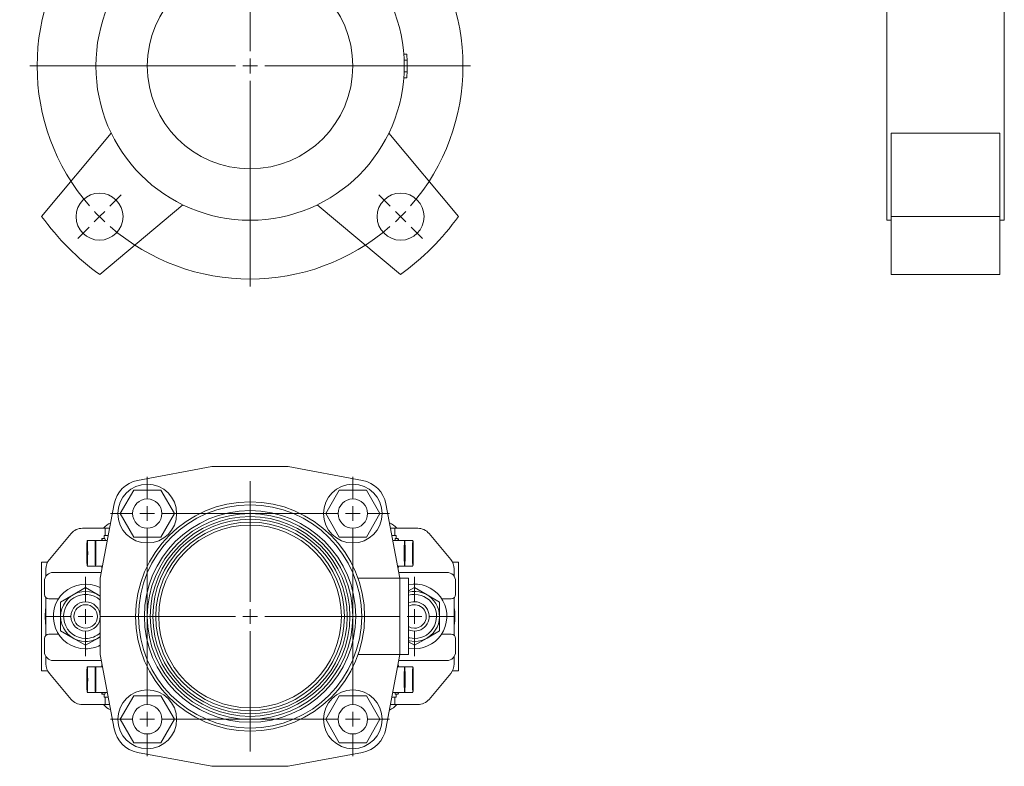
# Model space of a CAD drawing. Header units: millimetres. Extents: x -0.146 to 0.22, y 0.023 to 0.764.
# Tile 1 of 4: x -0.146 to 0.189, y 0.023 to 0.278. Entities that reach past the tile are written whole.
import ezdxf

# ---------------------------------------------------------------- set-up
doc = ezdxf.new("R2010")
doc.units = ezdxf.units.MM

# ---------------------------------------------------------------- blocks, each defined once
blk = doc.blocks.new('SW_CENTERMARKSYMBOL_0')
at = {"color": 0, "linetype": 'Continuous', "lineweight": 0}
for p, q in [((-0.0512652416, -0.0462652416), (-0.0512652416, 0.0237347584)), ((-0.1060660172, 0.0035355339), (-0.1099551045, 0.0074246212)), ((0.0035355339, 0.0035355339), (0.0074246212, 0.0074246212)), ((-0.1025304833, 0), (-0.1042982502, 0.001767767)), ((-0.1025304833, 0), (-0.1007627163, -0.001767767)), ((0, 0), (-0.001767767, -0.001767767)), ((0, 0), (0.001767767, 0.001767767)), ((-0.0989949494, -0.0035355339), (-0.0951058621, -0.0074246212)), ((-0.0035355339, -0.0035355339), (-0.0074246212, -0.0074246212)), ((-0.0512652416, -0.0512652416), (-0.0512652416, -0.0487652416)), ((-0.0562652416, -0.0512652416), (-0.1262652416, -0.0512652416)), ((-0.0512652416, -0.0512652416), (-0.0537652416, -0.0512652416)), ((-0.0512652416, -0.0512652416), (-0.0512652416, -0.0537652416)), ((-0.0512652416, -0.0512652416), (-0.0487652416, -0.0512652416)), ((-0.0462652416, -0.0512652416), (0.0237347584, -0.0512652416)), ((-0.0512652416, -0.0562652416), (-0.0512652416, -0.1262652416)), ((-0.0989949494, -0.0989949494), (-0.0951058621, -0.0951058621)), ((-0.0035355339, -0.0989949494), (-0.0074246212, -0.0951058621)), ((-0.1025304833, -0.1025304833), (-0.1042982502, -0.1042982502)), ((-0.1025304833, -0.1025304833), (-0.1007627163, -0.1007627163)), ((0, -0.1025304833), (-0.001767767, -0.1007627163)), ((0, -0.1025304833), (0.001767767, -0.1042982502)), ((-0.1060660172, -0.1060660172), (-0.1099551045, -0.1099551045)), ((0.0035355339, -0.1060660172), (0.0074246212, -0.1099551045))]:
    blk.add_line(p, q, dxfattribs=at)
for radius, start, end in [(0.0725, 48.9514330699, 131.0485669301), (0.0725, 135, 136.9757165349), (0.0725, 133.0242834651, 135), (0.0725, 45, 46.9757165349), (0.0725, 43.0242834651, 45), (0.0725, 138.9514330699, 221.0485669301), (0.0725, 318.9514330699, 41.0485669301), (0.0725, 223.0242834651, 225), (0.0725, 225, 226.9757165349), (0.0725000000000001, 313.0242834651, 315), (0.0725, 315, 316.9757165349), (0.0725, 228.9514330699, 311.0485669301)]:
    blk.add_arc((-0.0512652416, -0.0512652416), radius, start, end, dxfattribs=at)
blk = doc.blocks.new('SW_CENTERMARKSYMBOL_8')
at = {"color": 0, "linetype": 'Continuous', "lineweight": 0}
for p, q in [((0, 0.005), (0, 0.046)), ((-0.005, 0), (-0.046, 0)), ((0, 0), (-0.0025, 0)), ((0, 0), (0, 0.0025)), ((0, 0), (0, -0.0025)), ((0, 0), (0.0025, 0)), ((0.005, 0), (0.046, 0)), ((0, -0.005), (0, -0.046))]:
    blk.add_line(p, q, dxfattribs=at)
blk = doc.blocks.new('SW_CENTERMARKSYMBOL_9')
at = {"color": 0, "linetype": 'Continuous', "lineweight": 0}
for p, q in [((0, 0.005), (0, 0.0135)), ((-0.005, 0), (-0.0135, 0)), ((0, 0), (-0.0025, 0)), ((0, 0), (0, 0.0025)), ((0, 0), (0, -0.0025)), ((0, 0), (0.0025, 0)), ((0.005, 0), (0.0135, 0)), ((0, -0.005), (0, -0.0135))]:
    blk.add_line(p, q, dxfattribs=at)
blk = doc.blocks.new('SW_CENTERMARKSYMBOL_10')
at = {"color": 0, "linetype": 'Continuous', "lineweight": 0}
for p, q in [((0, 0.005), (0, 0.0135)), ((-0.005, 0), (-0.0135, 0)), ((0, 0), (-0.0025, 0)), ((0, 0), (0, 0.0025)), ((0, 0), (0, -0.0025)), ((0, 0), (0.0025, 0)), ((0.005, 0), (0.0135, 0)), ((0, -0.005), (0, -0.0135))]:
    blk.add_line(p, q, dxfattribs=at)
blk = doc.blocks.new('SW_CENTERMARKSYMBOL_11')
at = {"color": 0, "linetype": 'Continuous', "lineweight": 0}
for p, q in [((0, 0.075), (0, 0.0825)), ((0.07, 0.075), (0.07, 0.0825)), ((0, 0.07), (0, 0.0725)), ((0.07, 0.07), (0.07, 0.0725)), ((-0.005, 0.07), (-0.0125, 0.07)), ((0, 0.07), (-0.0025, 0.07)), ((0, 0.07), (0, 0.0675)), ((0, 0.07), (0.0025, 0.07)), ((0.005, 0.07), (0.065, 0.07)), ((0.07, 0.07), (0.0675, 0.07)), ((0.07, 0.07), (0.07, 0.0675)), ((0.07, 0.07), (0.0725, 0.07)), ((0.075, 0.07), (0.0825, 0.07)), ((0, 0.005), (0, 0.065)), ((0.07, 0.005), (0.07, 0.065)), ((-0.005, 0), (-0.0125, 0)), ((0, 0), (-0.0025, 0)), ((0, 0), (0, 0.0025)), ((0, 0), (0, -0.0025)), ((0, 0), (0.0025, 0)), ((0.005, 0), (0.065, 0)), ((0.07, 0), (0.0675, 0)), ((0.07, 0), (0.07, 0.0025)), ((0.07, 0), (0.07, -0.0025)), ((0.07, 0), (0.0725, 0)), ((0.075, 0), (0.0825, 0)), ((0, -0.005), (0, -0.0125)), ((0.07, -0.005), (0.07, -0.0125))]:
    blk.add_line(p, q, dxfattribs=at)

msp = doc.modelspace()

# ---------------------------------------------------------------- linework, layer by layer
at = {"color": 7, "linetype": 'Continuous', "lineweight": 15}
for p, q in [((0.1492046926, 0.2617530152), (0.1492046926, 0.3142530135)), ((0.1892046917, 0.2617530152), (0.1892046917, 0.3142530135)), ((-0.015261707, 0.2657491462), (-0.0142646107, 0.2658252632)), ((-0.0151474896, 0.2637525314), (-0.0141482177, 0.2637906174)), ((0.1492046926, 0.2092530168), (0.1492046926, 0.2617530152)), ((0.1892046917, 0.2092530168), (0.1892046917, 0.2617530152)), ((-0.0151474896, 0.2597534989), (-0.0141482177, 0.2597154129)), ((-0.015261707, 0.2577568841), (-0.0142646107, 0.2576807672)), ((-0.1148540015, 0.2388576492), (-0.1385836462, 0.2105777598)), ((0.0033648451, 0.2105777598), (-0.0203647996, 0.2388576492)), ((0.1877046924, 0.2388576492), (0.1507046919, 0.2388576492)), ((0.1507046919, 0.2388576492), (0.1507046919, 0.2105777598)), ((0.1877046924, 0.2388576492), (0.1877046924, 0.2105777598)), ((-0.1187846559, 0.1907787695), (-0.0905047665, 0.2145084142)), ((-0.0447140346, 0.2145084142), (-0.0164341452, 0.1907787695)), ((0.1492046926, 0.2092530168), (0.1507046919, 0.2092530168)), ((0.1877046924, 0.2105777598), (0.1507046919, 0.2105777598)), ((0.1507046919, 0.2105777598), (0.1507046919, 0.1907787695)), ((0.1877046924, 0.2105777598), (0.1877046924, 0.1907787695)), ((0.1877046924, 0.2092530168), (0.1892046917, 0.2092530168)), ((0.1877046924, 0.1907787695), (0.1507046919, 0.1907787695)), ((-0.0806094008, 0.1254276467), (-0.105884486, 0.1206885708)), ((-0.0546094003, 0.1254276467), (-0.0806094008, 0.1254276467)), ((-0.0293343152, 0.1206885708), (-0.0546094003, 0.1254276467)), ((-0.1072282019, 0.1174276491), (-0.1118470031, 0.1094276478)), ((-0.0979905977, 0.1174276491), (-0.1072282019, 0.1174276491)), ((-0.0933717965, 0.1094276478), (-0.0979905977, 0.1174276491)), ((-0.0372282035, 0.1174276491), (-0.0418470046, 0.1094276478)), ((-0.0279905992, 0.1174276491), (-0.0372282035, 0.1174276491)), ((-0.0233717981, 0.1094276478), (-0.0279905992, 0.1174276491)), ((-0.1138703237, 0.1127027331), (-0.1186093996, 0.0874276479)), ((-0.0166094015, 0.0874276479), (-0.0213484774, 0.1127027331)), ((-0.1118470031, 0.1094276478), (-0.1072282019, 0.1014276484)), ((-0.0979905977, 0.1014276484), (-0.0933717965, 0.1094276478)), ((-0.0418470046, 0.1094276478), (-0.0372282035, 0.1014276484)), ((-0.0279905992, 0.1014276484), (-0.0233717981, 0.1094276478)), ((-0.1171414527, 0.104427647), (-0.1247086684, 0.104427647)), ((-0.1169244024, 0.104427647), (-0.1171414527, 0.104427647)), ((-0.1154214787, 0.1044298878), (-0.1169244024, 0.104427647)), ((-0.1169244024, 0.1019276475), (-0.1169244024, 0.104427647)), ((-0.0182943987, 0.104427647), (-0.0197973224, 0.1044298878)), ((-0.0182943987, 0.104427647), (-0.0180773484, 0.104427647)), ((-0.0182943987, 0.104427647), (-0.0182943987, 0.1019276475)), ((-0.0105101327, 0.104427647), (-0.0180773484, 0.104427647)), ((-0.128538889, 0.1026415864), (-0.1359396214, 0.0938217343)), ((-0.1170522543, 0.1009276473), (-0.1180516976, 0.1009276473)), ((-0.1173363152, 0.1009276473), (-0.1173363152, 0.1019276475)), ((-0.1173363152, 0.1019276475), (-0.1158906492, 0.1019276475)), ((-0.1072282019, 0.1014276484), (-0.0979905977, 0.1014276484)), ((-0.0372282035, 0.1014276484), (-0.0279905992, 0.1014276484)), ((-0.0178824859, 0.1019276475), (-0.0193281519, 0.1019276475)), ((-0.0171671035, 0.1009276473), (-0.0181665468, 0.1009276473)), ((-0.0178824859, 0.1009276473), (-0.0178824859, 0.1019276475)), ((0.0007208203, 0.0938217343), (-0.0066799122, 0.1026415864)), ((-0.1231157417, 0.0970823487), (-0.1230489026, 0.098237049)), ((-0.1202417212, 0.1002876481), (-0.1230489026, 0.1002876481)), ((-0.1230489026, 0.098237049), (-0.1229820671, 0.0970823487)), ((-0.1203085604, 0.0970823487), (-0.1202417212, 0.098237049)), ((-0.1161981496, 0.1002876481), (-0.1202417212, 0.1002876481)), ((-0.1202417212, 0.098237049), (-0.1201748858, 0.0970823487)), ((-0.0149770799, 0.1002876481), (-0.0190206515, 0.1002876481)), ((-0.0149770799, 0.098237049), (-0.0150439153, 0.0970823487)), ((-0.0121698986, 0.1002876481), (-0.0149770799, 0.1002876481)), ((-0.0149102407, 0.0970823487), (-0.0149770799, 0.098237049)), ((-0.0121698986, 0.098237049), (-0.012236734, 0.0970823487)), ((-0.0121030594, 0.0970823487), (-0.0121698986, 0.098237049)), ((-0.1231157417, 0.0947729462), (-0.1231157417, 0.0970823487)), ((-0.1229820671, 0.0970823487), (-0.1231157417, 0.0970823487)), ((-0.1230489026, 0.0936182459), (-0.1231157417, 0.0947729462)), ((-0.1229820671, 0.0947729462), (-0.1231157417, 0.0947729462)), ((-0.1229820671, 0.0947729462), (-0.1230489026, 0.0936182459)), ((-0.1229820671, 0.0970823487), (-0.1229820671, 0.0947729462)), ((-0.1203085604, 0.0947729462), (-0.1203085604, 0.0970823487)), ((-0.1201748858, 0.0970823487), (-0.1203085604, 0.0970823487)), ((-0.1202417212, 0.0936182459), (-0.1203085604, 0.0947729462)), ((-0.1201748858, 0.0947729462), (-0.1203085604, 0.0947729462)), ((-0.1201748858, 0.0947729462), (-0.1202417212, 0.0936182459)), ((-0.1201748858, 0.0970823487), (-0.1201748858, 0.0947729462)), ((-0.0150439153, 0.0970823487), (-0.0150439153, 0.0947729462)), ((-0.0150439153, 0.0970823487), (-0.0149102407, 0.0970823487)), ((-0.0150439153, 0.0947729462), (-0.0149770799, 0.0936182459)), ((-0.0150439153, 0.0947729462), (-0.0149102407, 0.0947729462)), ((-0.0149770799, 0.0936182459), (-0.0149102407, 0.0947729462)), ((-0.0149102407, 0.0947729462), (-0.0149102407, 0.0970823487)), ((-0.012236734, 0.0970823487), (-0.012236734, 0.0947729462)), ((-0.012236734, 0.0970823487), (-0.0121030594, 0.0970823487)), ((-0.012236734, 0.0947729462), (-0.0121698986, 0.0936182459)), ((-0.012236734, 0.0947729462), (-0.0121030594, 0.0947729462)), ((-0.0121698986, 0.0936182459), (-0.0121030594, 0.0947729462)), ((-0.0121030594, 0.0947729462), (-0.0121030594, 0.0970823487)), ((-0.1385836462, 0.0559276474), (-0.1385836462, 0.0929276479)), ((-0.1365386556, 0.0929276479), (-0.1385836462, 0.0929276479)), ((-0.1371093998, 0.090607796), (-0.1371093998, 0.0880859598)), ((-0.1230489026, 0.0915676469), (-0.1202417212, 0.0915676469)), ((-0.1202417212, 0.0915676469), (-0.1178331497, 0.0915676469)), ((-0.1180516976, 0.0909276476), (-0.1179531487, 0.0909276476)), ((-0.0173856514, 0.0915676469), (-0.0149770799, 0.0915676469)), ((-0.0172656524, 0.0909276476), (-0.0171671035, 0.0909276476)), ((-0.0149770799, 0.0915676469), (-0.0121698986, 0.0915676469)), ((0.0033648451, 0.0929276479), (0.0013198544, 0.0929276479)), ((0.0018905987, 0.0880859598), (0.0018905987, 0.090607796)), ((0.0033648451, 0.0559276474), (0.0033648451, 0.0929276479)), ((-0.1182344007, 0.0894276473), (-0.1346094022, 0.0894276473)), ((-0.1186093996, 0.0874276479), (-0.1186093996, 0.0614276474)), ((-0.0308398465, 0.0874276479), (-0.0166094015, 0.0874276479)), ((-0.0006093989, 0.0894276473), (-0.0169844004, 0.0894276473)), ((-0.0166094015, 0.0874276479), (-0.0166094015, 0.0614276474)), ((-0.0166094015, 0.0874276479), (-0.0136093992, 0.0874276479)), ((-0.0136093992, 0.0874276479), (-0.0136093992, 0.0614276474)), ((-0.1376094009, 0.0864276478), (-0.1376094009, 0.0819276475)), ((-0.1278593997, 0.0817888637), (-0.1236094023, 0.084242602)), ((-0.1236094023, 0.084242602), (-0.1193594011, 0.0817888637)), ((-0.0116093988, 0.084242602), (-0.0136093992, 0.0830879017)), ((-0.0073594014, 0.0817888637), (-0.0116093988, 0.084242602)), ((0.0023905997, 0.0819276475), (0.0023905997, 0.0864276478)), ((-0.1371093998, 0.0808096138), (-0.1371093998, 0.0680456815)), ((-0.1321093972, 0.0793351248), (-0.1278593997, 0.0817888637)), ((-0.1193594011, 0.0817888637), (-0.1186093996, 0.0813558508)), ((-0.003109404, 0.0793351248), (-0.0073594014, 0.0817888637)), ((0.0018905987, 0.0680456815), (0.0018905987, 0.0808096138)), ((-0.1361093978, 0.0804276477), (-0.1328289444, 0.0804276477)), ((-0.1321093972, 0.0744276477), (-0.1321093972, 0.0793351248)), ((-0.003109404, 0.0744276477), (-0.003109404, 0.0793351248)), ((-0.0023898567, 0.0804276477), (0.0008905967, 0.0804276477)), ((-0.1321093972, 0.0695201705), (-0.1321093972, 0.0744276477)), ((-0.003109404, 0.0695201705), (-0.003109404, 0.0744276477)), ((-0.1328289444, 0.0684276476), (-0.1361093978, 0.0684276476)), ((-0.1278593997, 0.0670664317), (-0.1321093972, 0.0695201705)), ((-0.1236094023, 0.0646126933), (-0.1278593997, 0.0670664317)), ((-0.1193594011, 0.0670664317), (-0.1236094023, 0.0646126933)), ((-0.1186093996, 0.0674994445), (-0.1193594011, 0.0670664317)), ((-0.0116093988, 0.0646126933), (-0.0073594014, 0.0670664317)), ((-0.0073594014, 0.0670664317), (-0.003109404, 0.0695201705)), ((0.0008905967, 0.0684276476), (-0.0023898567, 0.0684276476)), ((-0.1376094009, 0.0669276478), (-0.1376094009, 0.0624276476)), ((-0.0136093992, 0.0657673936), (-0.0116093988, 0.0646126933)), ((0.0023905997, 0.0624276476), (0.0023905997, 0.0669276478)), ((-0.1371093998, 0.0607693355), (-0.1371093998, 0.0582474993)), ((-0.1186093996, 0.0614276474), (-0.1138703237, 0.0361525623)), ((-0.0308398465, 0.0614276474), (-0.0166094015, 0.0614276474)), ((-0.0213484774, 0.0361525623), (-0.0166094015, 0.0614276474)), ((-0.0166094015, 0.0614276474), (-0.0136093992, 0.0614276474)), ((0.0018905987, 0.0582474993), (0.0018905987, 0.0607693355)), ((-0.1346094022, 0.059427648), (-0.1182344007, 0.059427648)), ((-0.1202417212, 0.0572876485), (-0.1230489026, 0.0572876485)), ((-0.1178331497, 0.0572876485), (-0.1202417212, 0.0572876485)), ((-0.1179531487, 0.0579276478), (-0.1180516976, 0.0579276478)), ((-0.0149770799, 0.0572876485), (-0.0173856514, 0.0572876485)), ((-0.0171671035, 0.0579276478), (-0.0172656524, 0.0579276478)), ((-0.0169844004, 0.059427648), (-0.0006093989, 0.059427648)), ((-0.0121698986, 0.0572876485), (-0.0149770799, 0.0572876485)), ((-0.1365386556, 0.0559276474), (-0.1385836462, 0.0559276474)), ((-0.1359396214, 0.055033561), (-0.128538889, 0.046213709)), ((-0.1231157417, 0.0540823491), (-0.1230489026, 0.0552370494)), ((-0.1231157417, 0.0517729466), (-0.1231157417, 0.0540823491)), ((-0.1229820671, 0.0540823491), (-0.1231157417, 0.0540823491)), ((-0.1230489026, 0.0552370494), (-0.1229820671, 0.0540823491)), ((-0.1229820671, 0.0540823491), (-0.1229820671, 0.0517729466)), ((-0.1203085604, 0.0540823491), (-0.1202417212, 0.0552370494)), ((-0.1203085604, 0.0517729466), (-0.1203085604, 0.0540823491)), ((-0.1201748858, 0.0540823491), (-0.1203085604, 0.0540823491)), ((-0.1202417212, 0.0552370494), (-0.1201748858, 0.0540823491)), ((-0.1201748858, 0.0540823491), (-0.1201748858, 0.0517729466)), ((-0.0149770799, 0.0552370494), (-0.0150439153, 0.0540823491)), ((-0.0150439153, 0.0540823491), (-0.0150439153, 0.0517729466)), ((-0.0150439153, 0.0540823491), (-0.0149102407, 0.0540823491)), ((-0.0149102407, 0.0540823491), (-0.0149770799, 0.0552370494)), ((-0.0149102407, 0.0517729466), (-0.0149102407, 0.0540823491)), ((-0.0121698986, 0.0552370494), (-0.012236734, 0.0540823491)), ((-0.012236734, 0.0540823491), (-0.012236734, 0.0517729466)), ((-0.012236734, 0.0540823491), (-0.0121030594, 0.0540823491)), ((-0.0121030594, 0.0540823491), (-0.0121698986, 0.0552370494)), ((-0.0121030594, 0.0517729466), (-0.0121030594, 0.0540823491)), ((-0.0066799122, 0.046213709), (0.0007208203, 0.055033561)), ((0.0033648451, 0.0559276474), (0.0013198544, 0.0559276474)), ((-0.1230489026, 0.0506182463), (-0.1231157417, 0.0517729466)), ((-0.1229820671, 0.0517729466), (-0.1231157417, 0.0517729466)), ((-0.1229820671, 0.0517729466), (-0.1230489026, 0.0506182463)), ((-0.1202417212, 0.0506182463), (-0.1203085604, 0.0517729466)), ((-0.1201748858, 0.0517729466), (-0.1203085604, 0.0517729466)), ((-0.1201748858, 0.0517729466), (-0.1202417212, 0.0506182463)), ((-0.0150439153, 0.0517729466), (-0.0149770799, 0.0506182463)), ((-0.0150439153, 0.0517729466), (-0.0149102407, 0.0517729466)), ((-0.0149770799, 0.0506182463), (-0.0149102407, 0.0517729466)), ((-0.012236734, 0.0517729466), (-0.0121698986, 0.0506182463)), ((-0.012236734, 0.0517729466), (-0.0121030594, 0.0517729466)), ((-0.0121698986, 0.0506182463), (-0.0121030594, 0.0517729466)), ((-0.1230489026, 0.0485676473), (-0.1202417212, 0.0485676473)), ((-0.1202417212, 0.0485676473), (-0.1161981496, 0.0485676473)), ((-0.1180516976, 0.047927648), (-0.1170522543, 0.047927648)), ((-0.1173363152, 0.0469276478), (-0.1173363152, 0.047927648)), ((-0.1072282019, 0.047427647), (-0.1118470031, 0.0394276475)), ((-0.0979905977, 0.047427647), (-0.1072282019, 0.047427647)), ((-0.0933717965, 0.0394276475), (-0.0979905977, 0.047427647)), ((-0.0372282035, 0.047427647), (-0.0418470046, 0.0394276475)), ((-0.0279905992, 0.047427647), (-0.0372282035, 0.047427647)), ((-0.0233717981, 0.0394276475), (-0.0279905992, 0.047427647)), ((-0.0190206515, 0.0485676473), (-0.0149770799, 0.0485676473)), ((-0.0181665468, 0.047927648), (-0.0171671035, 0.047927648)), ((-0.0178824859, 0.0469276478), (-0.0178824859, 0.047927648)), ((-0.0149770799, 0.0485676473), (-0.0121698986, 0.0485676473)), ((-0.1247086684, 0.0444276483), (-0.1171414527, 0.0444276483)), ((-0.1158906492, 0.0469276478), (-0.1173363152, 0.0469276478)), ((-0.1169244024, 0.0444276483), (-0.1171414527, 0.0444276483)), ((-0.1169244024, 0.0469276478), (-0.1169244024, 0.0444276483)), ((-0.1169244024, 0.0444276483), (-0.1154214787, 0.0444254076)), ((-0.0197973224, 0.0444254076), (-0.0182943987, 0.0444276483)), ((-0.0193281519, 0.0469276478), (-0.0178824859, 0.0469276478)), ((-0.0182943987, 0.0444276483), (-0.0182943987, 0.0469276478)), ((-0.0182943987, 0.0444276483), (-0.0180773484, 0.0444276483)), ((-0.0180773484, 0.0444276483), (-0.0105101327, 0.0444276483)), ((-0.1118470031, 0.0394276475), (-0.1072282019, 0.0314276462)), ((-0.0979905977, 0.0314276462), (-0.0933717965, 0.0394276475)), ((-0.0418470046, 0.0394276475), (-0.0372282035, 0.0314276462)), ((-0.0279905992, 0.0314276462), (-0.0233717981, 0.0394276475)), ((-0.1072282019, 0.0314276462), (-0.0979905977, 0.0314276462)), ((-0.0372282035, 0.0314276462), (-0.0279905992, 0.0314276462)), ((-0.105884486, 0.0281667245), (-0.0806094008, 0.0234276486)), ((-0.0546094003, 0.0234276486), (-0.0293343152, 0.0281667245)), ((-0.0806094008, 0.0234276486), (-0.0546094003, 0.0234276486))]:
    msp.add_line(p, q, dxfattribs=at)
at = {"color": 7, "linetype": 'Continuous', "lineweight": 15, "flags": 128}
for points in [[(-0.11813349, 0.1002876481), (-0.1181076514, 0.1006389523), (-0.118063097, 0.1009159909), (-0.1180177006, 0.1008230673), (-0.1179748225, 0.1003670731), (-0.1179699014, 0.1002876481)], [(-0.0170853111, 0.1002876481), (-0.0171111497, 0.1006389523), (-0.0171557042, 0.1009159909), (-0.0172011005, 0.1008230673), (-0.0172439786, 0.1003670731), (-0.0172488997, 0.1002876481)], [(-0.1229031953, 0.0959276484), (-0.1229090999, 0.0946992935), (-0.1229263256, 0.0935704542), (-0.1229534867, 0.0926325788), (-0.122988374, 0.0919616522), (-0.1230281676, 0.0916120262), (-0.1230696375, 0.0916120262), (-0.1231094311, 0.0919616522), (-0.1231443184, 0.0926325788), (-0.1231714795, 0.0935704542), (-0.1231887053, 0.0946992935), (-0.1231946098, 0.0959276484), (-0.1231887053, 0.0971560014), (-0.1231714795, 0.0982848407), (-0.1231443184, 0.0992227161), (-0.1231094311, 0.0998936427), (-0.1230696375, 0.1002432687), (-0.1230281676, 0.1002432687), (-0.122988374, 0.0998936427), (-0.1229534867, 0.0992227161), (-0.1229263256, 0.0982848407), (-0.1229090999, 0.0971560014), (-0.1229031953, 0.0959276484)], [(-0.1200960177, 0.0959276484), (-0.1201019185, 0.0946992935), (-0.120119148, 0.0935704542), (-0.1201463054, 0.0926325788), (-0.1201811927, 0.0919616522), (-0.1202209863, 0.0916120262), (-0.1202624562, 0.0916120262), (-0.1203022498, 0.0919616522), (-0.1203371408, 0.0926325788), (-0.1203642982, 0.0935704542), (-0.1203815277, 0.0946992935), (-0.1203874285, 0.0959276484), (-0.1203815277, 0.0971560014), (-0.1203642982, 0.0982848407), (-0.1203371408, 0.0992227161), (-0.1203022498, 0.0998936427), (-0.1202624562, 0.1002432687), (-0.1202209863, 0.1002432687), (-0.1201811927, 0.0998936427), (-0.1201463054, 0.0992227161), (-0.120119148, 0.0982848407), (-0.1201019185, 0.0971560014), (-0.1200960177, 0.0959276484)], [(-0.0151227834, 0.0959276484), (-0.0151168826, 0.0946992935), (-0.0150996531, 0.0935704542), (-0.0150724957, 0.0926325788), (-0.0150376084, 0.0919616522), (-0.0149978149, 0.0916120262), (-0.0149563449, 0.0916120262), (-0.0149165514, 0.0919616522), (-0.0148816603, 0.0926325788), (-0.0148545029, 0.0935704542), (-0.0148372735, 0.0946992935), (-0.0148313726, 0.0959276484), (-0.0148372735, 0.0971560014), (-0.0148545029, 0.0982848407), (-0.0148816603, 0.0992227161), (-0.0149165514, 0.0998936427), (-0.0149563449, 0.1002432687), (-0.0149978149, 0.1002432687), (-0.0150376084, 0.0998936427), (-0.0150724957, 0.0992227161), (-0.0150996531, 0.0982848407), (-0.0151168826, 0.0971560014), (-0.0151227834, 0.0959276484)], [(-0.0123156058, 0.0959276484), (-0.0123097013, 0.0946992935), (-0.0122924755, 0.0935704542), (-0.0122653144, 0.0926325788), (-0.0122304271, 0.0919616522), (-0.0121906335, 0.0916120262), (-0.0121491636, 0.0916120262), (-0.01210937, 0.0919616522), (-0.0120744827, 0.0926325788), (-0.0120473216, 0.0935704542), (-0.0120300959, 0.0946992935), (-0.0120241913, 0.0959276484), (-0.0120300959, 0.0971560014), (-0.0120473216, 0.0982848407), (-0.0120744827, 0.0992227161), (-0.01210937, 0.0998936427), (-0.0121491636, 0.1002432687), (-0.0121906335, 0.1002432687), (-0.0122304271, 0.0998936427), (-0.0122653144, 0.0992227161), (-0.0122924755, 0.0982848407), (-0.0123097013, 0.0971560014), (-0.0123156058, 0.0959276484)], [(-0.1179699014, 0.0915676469), (-0.1179748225, 0.0914882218), (-0.1180177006, 0.0910322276), (-0.118063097, 0.090939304), (-0.1181076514, 0.0912163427), (-0.11813349, 0.0915676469)], [(-0.0172488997, 0.0915676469), (-0.0172439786, 0.0914882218), (-0.0172011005, 0.0910322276), (-0.0171557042, 0.090939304), (-0.0171111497, 0.0912163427), (-0.0170853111, 0.0915676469)], [(-0.0136093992, 0.0709635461), (-0.0127884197, 0.0706053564), (-0.0116093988, 0.0704276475)], [(-0.0116093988, 0.0694276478), (-0.0129583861, 0.0696130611), (-0.0136093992, 0.0698450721)], [(-0.0116093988, 0.0659276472), (-0.0133766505, 0.066113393), (-0.0136093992, 0.0661662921)], [(-0.0136093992, 0.0636109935), (-0.0135735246, 0.0636044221), (-0.0116093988, 0.0634276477)], [(-0.1229031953, 0.0529276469), (-0.1229090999, 0.0516992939), (-0.1229263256, 0.0505704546), (-0.1229534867, 0.0496325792), (-0.122988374, 0.0489616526), (-0.1230281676, 0.0486120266), (-0.1230696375, 0.0486120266), (-0.1231094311, 0.0489616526), (-0.1231443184, 0.0496325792), (-0.1231714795, 0.0505704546), (-0.1231887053, 0.0516992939), (-0.1231946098, 0.0529276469), (-0.1231887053, 0.0541560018), (-0.1231714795, 0.0552848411), (-0.1231443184, 0.0562227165), (-0.1231094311, 0.0568936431), (-0.1230696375, 0.0572432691), (-0.1230281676, 0.0572432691), (-0.122988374, 0.0568936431), (-0.1229534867, 0.0562227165), (-0.1229263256, 0.0552848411), (-0.1229090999, 0.0541560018), (-0.1229031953, 0.0529276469)], [(-0.1200960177, 0.0529276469), (-0.1201019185, 0.0516992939), (-0.120119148, 0.0505704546), (-0.1201463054, 0.0496325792), (-0.1201811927, 0.0489616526), (-0.1202209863, 0.0486120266), (-0.1202624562, 0.0486120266), (-0.1203022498, 0.0489616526), (-0.1203371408, 0.0496325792), (-0.1203642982, 0.0505704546), (-0.1203815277, 0.0516992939), (-0.1203874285, 0.0529276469), (-0.1203815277, 0.0541560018), (-0.1203642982, 0.0552848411), (-0.1203371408, 0.0562227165), (-0.1203022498, 0.0568936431), (-0.1202624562, 0.0572432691), (-0.1202209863, 0.0572432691), (-0.1201811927, 0.0568936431), (-0.1201463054, 0.0562227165), (-0.120119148, 0.0552848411), (-0.1201019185, 0.0541560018), (-0.1200960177, 0.0529276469)], [(-0.11813349, 0.0572876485), (-0.1181076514, 0.0576389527), (-0.118063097, 0.0579159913), (-0.1180177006, 0.0578230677), (-0.1179748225, 0.0573670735), (-0.1179699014, 0.0572876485)], [(-0.0170853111, 0.0572876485), (-0.0171111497, 0.0576389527), (-0.0171557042, 0.0579159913), (-0.0172011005, 0.0578230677), (-0.0172439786, 0.0573670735), (-0.0172488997, 0.0572876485)], [(-0.0151227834, 0.0529276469), (-0.0151168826, 0.0516992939), (-0.0150996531, 0.0505704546), (-0.0150724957, 0.0496325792), (-0.0150376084, 0.0489616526), (-0.0149978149, 0.0486120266), (-0.0149563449, 0.0486120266), (-0.0149165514, 0.0489616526), (-0.0148816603, 0.0496325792), (-0.0148545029, 0.0505704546), (-0.0148372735, 0.0516992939), (-0.0148313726, 0.0529276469), (-0.0148372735, 0.0541560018), (-0.0148545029, 0.0552848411), (-0.0148816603, 0.0562227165), (-0.0149165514, 0.0568936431), (-0.0149563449, 0.0572432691), (-0.0149978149, 0.0572432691), (-0.0150376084, 0.0568936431), (-0.0150724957, 0.0562227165), (-0.0150996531, 0.0552848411), (-0.0151168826, 0.0541560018), (-0.0151227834, 0.0529276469)], [(-0.0123156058, 0.0529276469), (-0.0123097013, 0.0516992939), (-0.0122924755, 0.0505704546), (-0.0122653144, 0.0496325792), (-0.0122304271, 0.0489616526), (-0.0121906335, 0.0486120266), (-0.0121491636, 0.0486120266), (-0.01210937, 0.0489616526), (-0.0120744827, 0.0496325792), (-0.0120473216, 0.0505704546), (-0.0120300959, 0.0516992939), (-0.0120241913, 0.0529276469), (-0.0120300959, 0.0541560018), (-0.0120473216, 0.0552848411), (-0.0120744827, 0.0562227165), (-0.01210937, 0.0568936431), (-0.0121491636, 0.0572432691), (-0.0121906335, 0.0572432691), (-0.0122304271, 0.0568936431), (-0.0122653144, 0.0562227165), (-0.0122924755, 0.0552848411), (-0.0123097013, 0.0541560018), (-0.0123156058, 0.0529276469)], [(-0.1179699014, 0.0485676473), (-0.1179748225, 0.0484882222), (-0.1180177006, 0.048032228), (-0.118063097, 0.0479393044), (-0.1181076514, 0.0482163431), (-0.11813349, 0.0485676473)], [(-0.0172488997, 0.0485676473), (-0.0172439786, 0.0484882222), (-0.0172011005, 0.048032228), (-0.0171557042, 0.0479393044), (-0.0171111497, 0.0482163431), (-0.0170853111, 0.0485676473)]]:
    msp.add_lwpolyline(points, dxfattribs=at)
at = {"color": 8, "linetype": 'Continuous', "lineweight": 15, "flags": 128}
msp.add_lwpolyline([(-0.0136093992, 0.0671992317), (-0.0132216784, 0.0671029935), (-0.0116093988, 0.0669276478)], dxfattribs=at)
at = {"color": 7, "linetype": 'Continuous', "lineweight": 15}
for centre, radius in [((-0.0676094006, 0.2617530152), 0.0525), ((-0.0676094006, 0.2617530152), 0.035), ((-0.1188746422, 0.2104877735), 0.0079999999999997), ((-0.0163441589, 0.2104877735), 0.0079999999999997), ((-0.1026094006, 0.1094276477), 0.01), ((-0.0326094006, 0.1094276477), 0.01), ((-0.1026094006, 0.1094276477), 0.005), ((-0.0326094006, 0.1094276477), 0.005), ((-0.0676094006, 0.0744276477), 0.039), ((-0.0676094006, 0.0744276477), 0.038), ((-0.0676094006, 0.0744276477), 0.0360000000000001), ((-0.0676094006, 0.0744276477), 0.035), ((-0.0676094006, 0.0744276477), 0.0340000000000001), ((-0.0676094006, 0.0744276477), 0.0331000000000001), ((-0.0676094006, 0.0744276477), 0.0321), ((-0.0676094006, 0.0744276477), 0.0310999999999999), ((-0.1236094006, 0.0744276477), 0.005), ((-0.1236094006, 0.0744276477), 0.004), ((-0.1026094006, 0.0394276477), 0.01), ((-0.0326094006, 0.0394276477), 0.01), ((-0.1026094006, 0.0394276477), 0.005), ((-0.0326094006, 0.0394276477), 0.005)]:
    msp.add_circle(centre, radius, dxfattribs=at)
for centre, radius, start, end in [((-0.0676094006, 0.2617530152), 0.0535, 2.1826963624, 4.3653927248), ((-0.0676094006, 0.2617530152), 0.0535, 357.8173036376, 2.1826963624), ((-0.0676094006, 0.2617530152), 0.0535, 355.6346072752, 357.8173036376), ((-0.0676094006, 0.2617530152), 0.0875, 215.7931037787, 234.2068962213), ((-0.0676094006, 0.2617530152), 0.0875, 305.7931037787, 324.2068962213), ((-0.1040416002, 0.1108598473), 0.01, 100.6196552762, 169.3803447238), ((-0.0311772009, 0.1108598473), 0.01, 10.6196552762, 79.3803447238), ((-0.1247086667, 0.0994276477), 0.005, 90, 140), ((-0.0105101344, 0.0994276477), 0.005, 40, 90), ((-0.1185653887, 0.1004090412), 0.0015995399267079, 355.6474924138, 18.9184503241), ((-0.0153642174, 0.100244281), 0.0028844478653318, 166.295520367, 179.1385368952), ((-0.1321094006, 0.0906077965), 0.005, 140, 180), ((-0.0031094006, 0.0906077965), 0.005, 0, 40), ((-0.1346094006, 0.0864276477), 0.003, 90, 180), ((-0.0006094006, 0.0864276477), 0.003, 0, 90), ((-0.1236094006, 0.0744276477), 0.011, 62.9643082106, 270), ((-0.0116094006, 0.0744276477), 0.011, 270, 100.4756816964), ((-0.1361094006, 0.0819276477), 0.0015, 180, 270), ((-0.1236094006, 0.0744276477), 0.0085, 53.9681209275, 270), ((-0.0116094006, 0.0744276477), 0.0085, 270, 103.6089606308), ((0.0008905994, 0.0819276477), 0.0015, 270, 0), ((-0.1193759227, 0.0744276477), 0.018, 170.1279950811, 189.8720049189), ((-0.0116094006, 0.0744276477), 0.005, 270, 113.5781784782), ((-0.0116094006, 0.0744276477), 0.004, 270, 120), ((-0.0158428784, 0.0744276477), 0.018, 350.1279950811, 9.8720049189), ((-0.1361094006, 0.0669276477), 0.0015, 90, 180), ((-0.1236094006, 0.0744276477), 0.0085, 270, 306.0318790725), ((0.0008905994, 0.0669276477), 0.0015, 0, 90), ((-0.1236094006, 0.0744276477), 0.011, 270, 297.0356917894), ((-0.1346094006, 0.0624276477), 0.003, 180, 270), ((-0.0006094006, 0.0624276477), 0.003, 270, 0), ((-0.1321094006, 0.0582474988), 0.005, 180, 220), ((-0.0031094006, 0.0582474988), 0.005, 320, 0), ((-0.1185653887, 0.0484462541), 0.0015995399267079, 341.0815496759, 4.3525075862), ((-0.0153642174, 0.0486110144), 0.0028844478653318, 180.8614631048, 193.704479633), ((-0.1247086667, 0.0494276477), 0.005, 220, 270), ((-0.0105101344, 0.0494276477), 0.005, 270, 320), ((-0.1040416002, 0.037995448), 0.01, 190.6196552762, 259.3803447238), ((-0.0311772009, 0.037995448), 0.01, 280.6196552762, 349.3803447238)]:
    msp.add_arc(centre, radius, start, end, dxfattribs=at)
at = {"color": 8, "linetype": 'Continuous', "lineweight": 15}
for centre, start, end in [((-0.1236094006, 0.0744276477), 48.1896851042, 270), ((-0.0116094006, 0.0744276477), 270, 105.4660099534), ((-0.1236094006, 0.0744276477), 270, 311.8103148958)]:
    msp.add_arc(centre, 0.0075, start, end, dxfattribs=at)
at = {"color": 7, "linetype": 'Continuous', "lineweight": 15}
for centre, major_axis, start_param, end_param in [((-0.112123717, 0.0994276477), (2.636779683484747e-16, 0.007499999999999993), 0.4184525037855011, 0.8410686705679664), ((-0.0230950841, 0.0994276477), (-2.567390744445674e-16, 0.007500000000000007), 5.442116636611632, 5.864732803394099), ((-0.112123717, 0.0494276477), (-2.498001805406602e-16, 0.0075), 2.300523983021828, 2.723140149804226), ((-0.0230950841, 0.0494276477), (2.567390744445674e-16, 0.0075), 3.560045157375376, 3.982661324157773)]:
    msp.add_ellipse(centre, major_axis=major_axis, ratio=0.968225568, start_param=start_param, end_param=end_param, dxfattribs=at)

# ---------------------------------------------------------------- block references
at = {"color": 7, "linetype": 'Continuous', "lineweight": 0}
for name, p in [('SW_CENTERMARKSYMBOL_0', (-0.0163441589, 0.3130182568)), ('SW_CENTERMARKSYMBOL_11', (-0.1026094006, 0.0394276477)), ('SW_CENTERMARKSYMBOL_8', (-0.0676094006, 0.0744276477)), ('SW_CENTERMARKSYMBOL_9', (-0.1236094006, 0.0744276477)), ('SW_CENTERMARKSYMBOL_10', (-0.0116094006, 0.0744276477))]:
    msp.add_blockref(name, p, dxfattribs=at)

doc.saveas('drawing.dxf')
